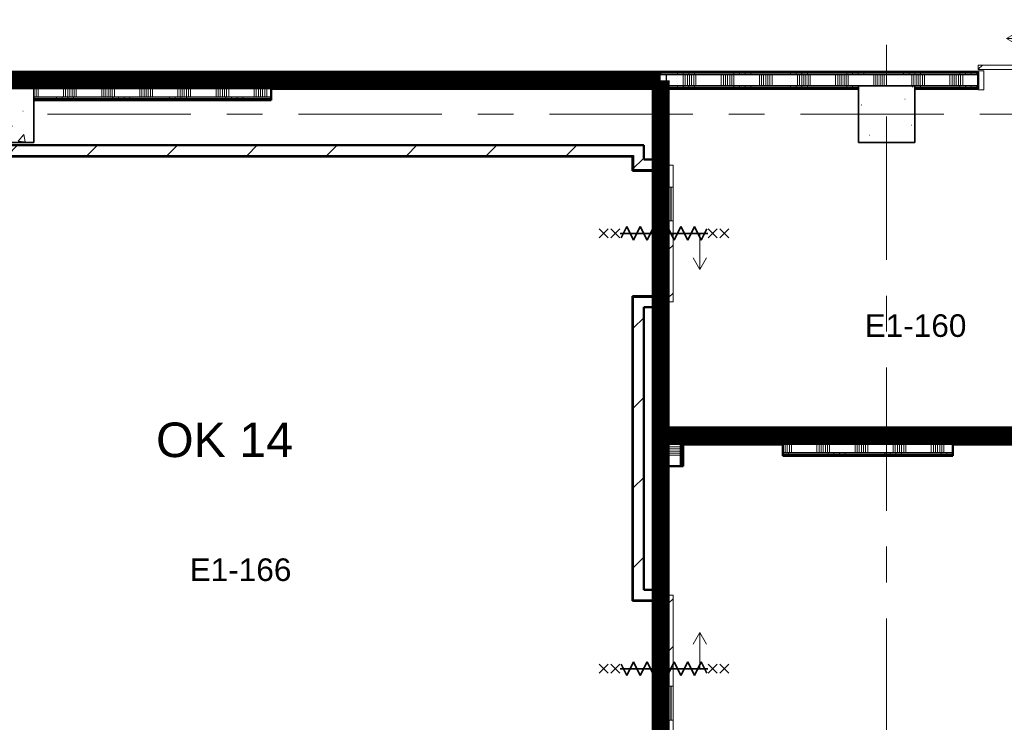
# Model space of a CAD drawing. Extents: x -3204 to 54657, y -2294 to 61632.
# Tile 23 of 65: x 15725 to 24442, y 33615 to 39837. Entities that reach past the tile are written whole.
import ezdxf
from ezdxf.enums import TextEntityAlignment as Align

# ---------------------------------------------------------------- set-up
doc = ezdxf.new("R2010")
doc.units = 0
doc.header["$LTSCALE"] = 100
doc.linetypes.add('SCHEIDING_BRANDWEREND60', pattern=[3.2, 0.8, -1.6, 0.8])
doc.linetypes.add('stramien', pattern=[22.225, 12.7, -3.175, 3.175, -3.175])
for name, color, linetype, lineweight in [('00---0--FM-RUIMTENR', 7, 'Continuous', 18), ('BA20----_WANDEN', 14, 'Continuous', 50), ('BL$1A---_ALGEMEEN', 7, 'Continuous', 18), ('BL$7A---_STRAMIEN', 7, 'Continuous', 18), ('BL20----_WANDEN', 7, 'Continuous', 25), ('BL28----_CONSTRUCTIES', 4, 'Continuous', 18), ('BL30----_BRANDSYMBOLEN', 14, 'Continuous', 35), ('BL30----_KOZIJNEN', 14, 'Continuous', 25), ('BL40----_BRANDWERENDESCHEIDING_60MIN', 84, 'SCHEIDING_BRANDWEREND60', 158)]:
    doc.layers.add(name, color=color, linetype=linetype, lineweight=lineweight)
doc.layers.add('00---0--FM-TEKST', color=7, linetype='Continuous')
doc.styles.add('Arial', font='arial.ttf', dxfattribs={"height": 200})
doc.styles.add('FM_TEKST', font='arial.ttf')
pattern_1 = [(270, (13825, 39375), (500, -4e-12), []), (270, (13775, 39375), (500, -4e-12), []), (270, (13725, 39375), (500, -4e-12), []), (270, (13675, 39375), (500, -4e-12), [])]
pattern_2 = [(270, (16700.5, 39375), (500, -3e-12), []), (270, (16650.5, 39375), (500, -3e-12), []), (270, (16600.5, 39375), (500, -3e-12), []), (270, (16550.5, 39375), (500, -3e-12), [])]
pattern_3 = [(270, (19501, 39375), (500, -2e-12), []), (270, (19451, 39375), (500, -2e-12), []), (270, (19401, 39375), (500, -2e-12), []), (270, (19351, 39375), (500, -2e-12), [])]
pattern_4 = [(270, (23032.3, 36225), (500, 3e-14), []), (270, (22982.3, 36225), (500, 3e-14), []), (270, (22932.3, 36225), (500, 3e-14), []), (270, (22882.3, 36225), (500, 3e-14), [])]
pattern_5 = [(270, (27100, 36225), (500, 2e-12), []), (270, (27050, 36225), (500, 2e-12), []), (270, (27000, 36225), (500, 2e-12), []), (270, (26950, 36225), (500, 2e-12), [])]
pattern_6 = [(90, (22115, 36075), (-500, -3e-12), []), (90, (22165, 36075), (-500, -3e-12), []), (90, (22215, 36075), (-500, -3e-12), []), (90, (22265, 36075), (-500, -3e-12), [])]
pattern_7 = [(180, (21450, 34829), (7e-13, -500), []), (180, (21450, 34879), (7e-13, -500), []), (180, (21450, 34929), (7e-13, -500), []), (180, (21450, 34979), (7e-13, -500), [])]
pattern_8 = [(180, (21450, 37925), (6e-13, -500), []), (180, (21450, 37975), (6e-13, -500), []), (180, (21450, 38025), (6e-13, -500), []), (180, (21450, 38075), (6e-13, -500), [])]
pattern_9 = [(45, (8878.4, 12805.1), (-353.553, 353.553), [])]
pattern_10 = [(225, (16226.6, 26494.92), (212.132, -212.132), [])]
pattern_11 = [(270, (23198, 39375), (500, 1e-12), []), (270, (23148, 39375), (500, 1e-12), []), (270, (23098, 39375), (500, 1e-12), []), (270, (23048, 39375), (500, 1e-12), [])]

# ---------------------------------------------------------------- blocks, each defined once
blk = doc.blocks.new('28_CL_beton - kolom - Betonkolom 500x500-V4-1')
at = {"layer": 'BL28----_CONSTRUCTIES'}
h = blk.add_hatch(dxfattribs=at)
h.set_pattern_fill('FP_6', color=256, style=0, pattern_type=2)
h.set_pattern_definition([(50, (-6721.6, -26194.9), (728.737, -63.756), [76.2, -838.2]), (355, (-6721.6, -26194.9), (-140.972, 764.228), [60.96, -670.56]), (100.451, (-6660.9, -26200.2), (587.77, 700.467), [64.76, -712.36]), (46.184, (-6721.6, -25991.7), (1084.316, -168.17), [114.3, -1257.3]), (96.636, (-6631.2, -26005.7), (949.61, 989.71), [97.14, -1068.54]), (351.184, (-6721.6, -25991.7), (949.62, 989.7), [91.44, -1005.84]), (21, (-6620, -26042.5), (606.458, -409.06), [76.2, -838.2]), (326, (-6620, -26042.5), (247.208, 736.753), [60.96, -670.56]), (71.451, (-6569.46, -26076.6), (853.668, 327.685), [64.76, -712.36]), (37.5, (-6721.6, -26194.92), (12.3547, 338.22), [3.353, -659.079, 3.353, -677.367, -673.1]), (37.5, (-6721.6, -26194.92), (12.3547, 338.22), [-1343.152, 3.353, -669.747]), (7.5, (-6721.6, -26194.92), (267.279, 400.722), [3.353, -384.759, 3.353, -643.839, -256.54]), (7.5, (-6721.6, -26194.92), (267.279, 400.722), [-1035.304, 3.353, -253.187]), (327.5, (-6948.16, -26194.92), (542.3633, -22.9153), [3.353, -250.647, 3.353, -789.127, -1051.56]), (327.5, (-6948.16, -26194.92), (542.3633, -22.9153), [-1046.48, 3.353, -1048.207]), (317.5, (-7049.77, -26194.9), (592.517, 101.707), [3.353, -326.847, 3.353, -522.935, -746.76]), (317.5, (-7049.77, -26194.9), (592.517, 101.707), [-856.488, 3.353, -743.407])])
h.paths.add_polyline_path([(250, -250), (250, 250), (-250, 250), (-250, -250)], flags=0)
at = {"layer": 'BL28----_CONSTRUCTIES', "lineweight": 35}
for p, q in [((250, 250), (-250, 250)), ((-250, 250), (-250, -250)), ((250, -250), (250, 250)), ((-250, -250), (250, -250))]:
    blk.add_line(p, q, dxfattribs=at)
blk = doc.blocks.new('28_CL_beton - kolom - Betonkolom 500x500-V5-1')
at = {"layer": 'BL28----_CONSTRUCTIES'}
h = blk.add_hatch(dxfattribs=at)
h.set_pattern_fill('FP_7', color=256, style=0, pattern_type=2)
h.set_pattern_definition([(50, (-14521.6, -26194.9), (728.737, -63.756), [76.2, -838.2]), (355, (-14521.6, -26194.9), (-140.972, 764.228), [60.96, -670.56]), (100.451, (-14460.9, -26200.2), (587.77, 700.467), [64.76, -712.36]), (46.184, (-14521.6, -25991.7), (1084.316, -168.17), [114.3, -1257.3]), (96.636, (-14431.2, -26005.7), (949.61, 989.71), [97.14, -1068.54]), (351.184, (-14521.6, -25991.7), (949.62, 989.7), [91.44, -1005.84]), (21, (-14420, -26042.5), (606.458, -409.06), [76.2, -838.2]), (326, (-14420, -26042.5), (247.208, 736.753), [60.96, -670.56]), (71.451, (-14369.46, -26076.6), (853.668, 327.685), [64.76, -712.36]), (37.5, (-14521.6, -26194.92), (12.3547, 338.2201), [3.353, -659.079, 3.353, -677.367, -673.1]), (37.5, (-14521.6, -26194.92), (12.3547, 338.2201), [-1343.152, 3.353, -669.747]), (7.5, (-14521.6, -26194.92), (267.279, 400.722), [3.353, -384.759, 3.353, -643.839, -256.54]), (7.5, (-14521.6, -26194.92), (267.279, 400.722), [-1035.304, 3.353, -253.187]), (327.5, (-14748.17, -26194.92), (542.3633, -22.9153), [3.353, -250.647, 3.353, -1840.687]), (327.5, (-14748.17, -26194.92), (542.3633, -22.9153), [-257.353, -789.127, 3.353, -1048.207]), (317.5, (-14849.76, -26194.9), (592.517, 101.707), [3.353, -326.847, 3.353, -522.935, -746.76]), (317.5, (-14849.76, -26194.9), (592.517, 101.707), [-856.488, 3.353, -743.407])])
h.paths.add_polyline_path([(-250, -250), (250, -250), (250, 250), (-250, 250)], flags=0)
at = {"layer": 'BL28----_CONSTRUCTIES', "lineweight": 35}
for p, q in [((250, 250), (-250, 250)), ((-250, 250), (-250, -250)), ((250, -250), (250, 250)), ((-250, -250), (250, -250))]:
    blk.add_line(p, q, dxfattribs=at)
blk = doc.blocks.new('32_DR_AMC_s_enkele schuifdeur_V2 - 1140x2360-2910513-1')
at = {"layer": 'BL$1A---_ALGEMEEN'}
h = blk.add_hatch(dxfattribs=at)
h.set_pattern_fill('FP_681', color=256, style=0, pattern_type=2)
h.set_pattern_definition(pattern_10)
h.paths.add_polyline_path([(250, -95), (250, -135), (895, -135), (895, -95)], flags=0)
h.paths.add_polyline_path([(-50, -95), (-245, -95), (-245, -135), (-50, -135)], flags=0)
at = {"layer": 'BL30----_KOZIJNEN', "lineweight": 18}
h = blk.add_hatch(dxfattribs=at)
h.set_pattern_fill('FP_682', color=256, style=0, pattern_type=2)
h.set_pattern_definition([(225, (16226.6, 26494.9), (500, -500), []), (225, (16056.6, 26494.9), (500, -500), []), (225, (16046.6, 26494.9), (500, -500), []), (225, (16036.6, 26494.9), (500, -500), []), (225, (16026.6, 26494.9), (500, -500), []), (225, (16016.6, 26494.9), (500, -500), []), (225, (16006.6, 26494.9), (500, -500), []), (225, (15996.6, 26494.9), (500, -500), [])])
h.paths.add_polyline_path([(-245, 85), (-245, -85), (-195, -85), (-195, 85)], flags=0)
h.paths.add_polyline_path([(895, 85), (845, 85), (845, -85), (895, -85), (895, 41.9)], flags=0)
h = blk.add_hatch(dxfattribs=at)
h.set_pattern_fill('FP_681', color=256, style=0, pattern_type=2)
h.set_pattern_definition(pattern_10)
h.paths.add_polyline_path([(572, -83), (250, -83), (250, -92), (572, -92)], flags=0)
at = {"layer": 'BL$1A---_ALGEMEEN'}
for p, q in [((325, 84.9), (325, -371)), ((645, -371), (541.1, -311)), ((325, -371), (645, -371)), ((645, -371), (541.1, -431))]:
    blk.add_line(p, q, dxfattribs=at)
at = {"layer": 'BL30----_KOZIJNEN', "lineweight": 18}
for p, q in [((-245, 85), (-195, 85)), ((-245, -85), (-245, 85)), ((-195, 85), (-195, -85)), ((845, 85), (895, 85)), ((845, -85), (845, 85)), ((895, 85), (895, -85)), ((-195, -85), (-245, -85)), ((250, -92), (250, -83)), ((250, -83), (572, -83)), ((572, -83), (572, -92)), ((895, -85), (845, -85)), ((-245, -95), (-50, -95)), ((-245, -135), (-245, -95)), ((-50, -135), (-245, -135)), ((-50, -95), (-50, -135)), ((250, -95), (-50, -95)), ((-50, -118), (-50, -115)), ((-50, -115), (250, -115)), ((250, -118), (-50, -118)), ((-50, -135), (250, -135)), ((572, -92), (250, -92)), ((250, -95), (895, -95)), ((250, -135), (250, -95)), ((250, -115), (250, -118)), ((895, -135), (250, -135)), ((895, -95), (895, -135))]:
    blk.add_line(p, q, dxfattribs=at)
at = {"layer": 'BL30----_KOZIJNEN'}
for p, q in [((-75, -80), (-60, -80)), ((-75, -95), (-75, -80)), ((-72, -83), (-72, -92)), ((-60, -83), (-72, -83)), ((-60, -80), (-60, -83)), ((-60, -80), (560, -80)), ((250, -83), (-60, -83)), ((560, -80), (575, -80)), ((560, -83), (560, -80)), ((572, -83), (560, -83)), ((572, -92), (572, -83)), ((575, -80), (575, -95)), ((-50, -95), (-75, -95)), ((-72, -92), (-50, -92)), ((-50, -92), (-50, -95)), ((-50, -92), (250, -92)), ((250, -95), (-50, -95)), ((550, -92), (572, -92)), ((550, -95), (550, -92)), ((575, -95), (550, -95))]:
    blk.add_line(p, q, dxfattribs=at)
blk = doc.blocks.new('32_DR_AMC_s_enkele schuifdeur_V2 - 1300x2360_wbdbo60-V165-1')
at = {"layer": 'BL30----_BRANDSYMBOLEN', "lineweight": 18}
h = blk.add_hatch(dxfattribs=at)
h.set_pattern_fill('FP_718', color=256, style=0, pattern_type=2)
h.set_pattern_definition([(315, (-20959.42, 12521.6), (212.132, 212.132), [])])
h.paths.add_polyline_path([(-325, -70), (-325, -110), (-130, -110), (-130, -70)], flags=0)
h.paths.add_polyline_path([(170, -110), (975, -110), (975, -70), (170, -70)], flags=0)
at = {"layer": 'BL$1A---_ALGEMEEN'}
for p, q in [((325, 109.9), (325, -346)), ((325, -346), (645, -346)), ((645, -346), (541.1, -286)), ((645, -346), (541.1, -406))]:
    blk.add_line(p, q, dxfattribs=at)
at = {"layer": 'BL30----_BRANDSYMBOLEN'}
for p, q in [((285, 466.4), (365, 546.4)), ((365, 466.4), (285, 546.4)), ((285, 361.4), (365, 441.4)), ((365, 361.4), (285, 441.4)), ((365, 351.4), (265, 301.4)), ((325, -416.3), (325, 358.7)), ((325, -416.3), (325, 358.7)), ((265, 301.4), (385, 241.4)), ((385, 241.4), (265, 181.4)), ((265, 181.4), (385, 121.4)), ((385, 121.4), (265, 61.4)), ((265, 61.4), (385, 1.4)), ((385, 1.4), (265, -58.6)), ((265, -58.6), (385, -118.6)), ((385, -118.6), (265, -178.6)), ((265, -178.6), (385, -238.6)), ((385, -238.6), (265, -298.6)), ((265, -298.6), (385, -358.6)), ((385, -358.6), (285, -408.6)), ((365, -498.7), (285, -418.6)), ((285, -498.7), (365, -418.6)), ((285, -603.6), (365, -523.6)), ((365, -603.6), (285, -523.6))]:
    blk.add_line(p, q, dxfattribs=at)
at = {"layer": 'BL30----_KOZIJNEN', "lineweight": 18}
for p, q in [((-325, 60), (-275, 60)), ((-325, -60), (-325, 60)), ((-275, 60), (-275, -60)), ((925, 60), (975, 60)), ((925, -60), (925, 60)), ((975, 60), (975, -60)), ((-275, -60), (-325, -60)), ((-325, -70), (-130, -70)), ((-325, -110), (-325, -70)), ((-130, -70), (-130, -110)), ((170, -70), (-130, -70)), ((170, -67), (170, -58)), ((170, -58), (492, -58)), ((492, -67), (170, -67)), ((170, -70), (975, -70)), ((170, -110), (170, -70)), ((492, -58), (492, -67)), ((975, -60), (925, -60)), ((975, -70), (975, -110)), ((-130, -110), (-325, -110)), ((-130, -93), (-130, -90)), ((-130, -90), (170, -90)), ((170, -93), (-130, -93)), ((-130, -110), (170, -110)), ((170, -90), (170, -93)), ((975, -110), (170, -110))]:
    blk.add_line(p, q, dxfattribs=at)
at = {"layer": 'BL30----_KOZIJNEN'}
for p, q in [((-155, -55), (-140, -55)), ((-155, -70), (-155, -55)), ((-130, -70), (-155, -70)), ((-152, -58), (-152, -67)), ((-140, -58), (-152, -58)), ((-152, -67), (-130, -67)), ((-140, -55), (-140, -58)), ((-140, -55), (480, -55)), ((170, -58), (-140, -58)), ((-130, -67), (-130, -70)), ((-130, -67), (170, -67)), ((170, -70), (-130, -70)), ((470, -67), (492, -67)), ((470, -70), (470, -67)), ((495, -70), (470, -70)), ((480, -55), (495, -55)), ((480, -58), (480, -55)), ((492, -58), (480, -58)), ((492, -67), (492, -58)), ((495, -55), (495, -70))]:
    blk.add_line(p, q, dxfattribs=at)
blk = doc.blocks.new('32_DR_AMC_s_enkele schuifdeur_V2 - 1210x2360_wbdbo60-2939395-1')
at = {"layer": 'BL30----_BRANDSYMBOLEN', "lineweight": 18}
h = blk.add_hatch(dxfattribs=at)
h.set_pattern_fill('FP_852', color=256, style=0, pattern_type=2)
h.set_pattern_definition([(135, (25464.92, -12521.6), (-212.132, -212.132), [])])
h.paths.add_polyline_path([(930, 70), (930, 110), (215, 110), (215, 70)], flags=0)
h.paths.add_polyline_path([(-85, 110), (-280, 110), (-280, 70), (-85, 70)], flags=0)
at = {"layer": 'BL30----_KOZIJNEN', "lineweight": 18}
h = blk.add_hatch(dxfattribs=at)
h.set_pattern_fill('FP_853', color=256, style=0, pattern_type=2)
h.set_pattern_definition([(135, (25464.9, -12521.6), (-500, -500), []), (135, (25464.9, -12351.6), (-500, -500), []), (135, (25464.9, -12341.6), (-500, -500), []), (135, (25464.9, -12331.6), (-500, -500), []), (135, (25464.9, -12321.6), (-500, -500), []), (135, (25464.9, -12311.6), (-500, -500), []), (135, (25464.9, -12301.6), (-500, -500), []), (135, (25464.9, -12291.6), (-500, -500), [])])
h.paths.add_polyline_path([(930, -13.2), (930, 60), (880, 60), (880, -60), (930, -60)], flags=0)
h.paths.add_polyline_path([(-230, -13.2), (-230, 60), (-280, 60), (-280, -60), (-230, -60)], flags=0)
at = {"layer": 'BL$1A---_ALGEMEEN'}
for p, q in [((645, 346), (541.1, 406)), ((325, -109.9), (325, 346)), ((325, 346), (645, 346)), ((645, 346), (541.1, 286))]:
    blk.add_line(p, q, dxfattribs=at)
at = {"layer": 'BL30----_BRANDSYMBOLEN'}
for p, q in [((285, 603.6), (365, 523.6)), ((365, 603.6), (285, 523.6)), ((365, 498.7), (285, 418.6)), ((285, 498.7), (365, 418.6)), ((265, 298.6), (385, 358.6)), ((385, 358.6), (285, 408.6)), ((325, 416.3), (325, -358.7)), ((325, 416.3), (325, -358.7)), ((385, 238.6), (265, 298.6)), ((265, 178.6), (385, 238.6)), ((385, 118.6), (265, 178.6)), ((265, 58.6), (385, 118.6)), ((385, -1.4), (265, 58.6)), ((265, -61.4), (385, -1.4)), ((385, -121.4), (265, -61.4)), ((265, -181.4), (385, -121.4)), ((385, -241.4), (265, -181.4)), ((265, -301.4), (385, -241.4)), ((365, -351.4), (265, -301.4)), ((285, -361.4), (365, -441.4)), ((365, -361.4), (285, -441.4)), ((285, -466.4), (365, -546.4)), ((365, -466.4), (285, -546.4))]:
    blk.add_line(p, q, dxfattribs=at)
at = {"layer": 'BL30----_KOZIJNEN', "lineweight": 18}
for p, q in [((-85, 110), (-280, 110)), ((-280, 110), (-280, 70)), ((-85, 70), (-85, 110)), ((-85, 110), (215, 110)), ((215, 93), (-85, 93)), ((-85, 93), (-85, 90)), ((-85, 90), (215, 90)), ((930, 110), (215, 110)), ((215, 110), (215, 70)), ((215, 90), (215, 93)), ((930, 70), (930, 110)), ((-280, 70), (-85, 70)), ((-280, 60), (-280, -60)), ((-230, 60), (-280, 60)), ((-230, -60), (-230, 60)), ((215, 70), (-85, 70)), ((215, 70), (930, 70)), ((537, 67), (215, 67)), ((215, 67), (215, 58)), ((215, 58), (537, 58)), ((537, 58), (537, 67)), ((930, 60), (880, 60)), ((880, 60), (880, -60)), ((930, -60), (930, 60)), ((-280, -60), (-230, -60)), ((880, -60), (930, -60))]:
    blk.add_line(p, q, dxfattribs=at)
at = {"layer": 'BL30----_KOZIJNEN'}
for p, q in [((-85, 70), (-110, 70)), ((-110, 70), (-110, 55)), ((-110, 55), (-95, 55)), ((-107, 58), (-107, 67)), ((-107, 67), (-85, 67)), ((-95, 58), (-107, 58)), ((-95, 55), (-95, 58)), ((215, 58), (-95, 58)), ((-95, 55), (525, 55)), ((-85, 67), (-85, 70)), ((215, 70), (-85, 70)), ((-85, 67), (215, 67)), ((515, 70), (515, 67)), ((540, 70), (515, 70)), ((515, 67), (537, 67)), ((537, 58), (525, 58)), ((525, 58), (525, 55)), ((525, 55), (540, 55)), ((537, 67), (537, 58)), ((540, 55), (540, 70))]:
    blk.add_line(p, q, dxfattribs=at)

msp = doc.modelspace()

# ---------------------------------------------------------------- hatches: boundary and pattern name
at = {"layer": 'BA20----_WANDEN', "lineweight": 18}
h = msp.add_hatch(dxfattribs=at)
h.set_pattern_fill('FP_249', color=256, angle=-270, style=0, pattern_type=2)
h.set_pattern_definition(pattern_1)
h.paths.add_polyline_path([(12062.5, 39362.5), (14150, 39362.5), (14150, 39375), (12062.5, 39375)], flags=0)
h.paths.add_polyline_path([(15850, 39362.5), (15850, 39375), (15250, 39375), (15250, 39362.5)], flags=0)
h = msp.add_hatch(dxfattribs=at)
h.set_pattern_fill('FP_249', color=256, angle=-270, style=0, pattern_type=2)
h.set_pattern_definition(pattern_1)
h.paths.add_polyline_path([(14150, 39350), (14150, 39362.5), (12075, 39362.5), (12075, 39350), (12707.1, 39350)], flags=0)
h.paths.add_polyline_path([(15850, 39350), (15850, 39362.5), (15250, 39362.5), (15250, 39350)], flags=0)
h = msp.add_hatch(dxfattribs=at)
h.set_pattern_fill('FP_250', color=256, angle=-270, style=0, pattern_type=2)
h.set_pattern_definition([(270, (14025, 39375), (337.5, 2e-14), []), (270, (14006.25, 39375), (337.5, 2e-14), []), (270, (13987.5, 39375), (337.5, 2e-14), []), (270, (13968.75, 39375), (337.5, 2e-14), []), (270, (13950, 39375), (337.5, 2e-14), []), (270, (13931.25, 39375), (337.5, 2e-14), []), (270, (13912.5, 39375), (337.5, 2e-14), [])])
h.paths.add_polyline_path([(15350, 39250), (15850, 39250), (15850, 39350), (15250, 39350), (15250, 39250)], flags=0)
h.paths.add_polyline_path([(12187.5, 39250), (14150, 39250), (14150, 39350), (12175, 39350), (12175, 39250)], flags=0)
h = msp.add_hatch(dxfattribs=at)
h.set_pattern_fill('FP_251', color=256, angle=-270, style=0, pattern_type=2)
h.set_pattern_definition(pattern_2)
h.paths.add_polyline_path([(15850, 39362.5), (17951, 39362.5), (17951, 39375), (15850, 39375)], flags=0)
h = msp.add_hatch(dxfattribs=at)
h.set_pattern_fill('FP_251', color=256, angle=-270, style=0, pattern_type=2)
h.set_pattern_definition(pattern_2)
h.paths.add_polyline_path([(17951, 39350), (17951, 39362.5), (15850, 39362.5), (15850, 39350), (17047, 39350)], flags=0)
h = msp.add_hatch(dxfattribs=at)
h.set_pattern_fill('FP_252', color=256, angle=-270, style=0, pattern_type=2)
h.set_pattern_definition([(270, (16900.5, 39375), (337.5, 6e-13), []), (270, (16881.75, 39375), (337.5, 6e-13), []), (270, (16863, 39375), (337.5, 6e-13), []), (270, (16844.25, 39375), (337.5, 6e-13), []), (270, (16825.5, 39375), (337.5, 6e-13), []), (270, (16806.75, 39375), (337.5, 6e-13), []), (270, (16788, 39375), (337.5, 6e-13), [])])
h.paths.add_polyline_path([(17047, 39150), (17951, 39150), (17951, 39350), (15850, 39350), (15850, 39150)], flags=0)
h = msp.add_hatch(dxfattribs=at)
h.set_pattern_fill('FP_253', color=256, angle=-270, style=0, pattern_type=2)
h.set_pattern_definition(pattern_3)
h.paths.add_polyline_path([(21451, 39362.5), (21451, 39375), (17951, 39375), (17951, 39362.5), (21386.8, 39362.5)], flags=0)
h = msp.add_hatch(dxfattribs=at)
h.set_pattern_fill('FP_253', color=256, angle=-270, style=0, pattern_type=2)
h.set_pattern_definition(pattern_3)
h.paths.add_polyline_path([(21451, 39350), (21451, 39362.5), (17951, 39362.5), (17951, 39350), (21386.8, 39350)], flags=0)
h = msp.add_hatch(dxfattribs=at)
h.set_pattern_fill('FP_254', color=256, angle=-270, style=0, pattern_type=2)
h.set_pattern_definition([(270, (19701, 39375), (337.5, 9e-13), []), (270, (19682.25, 39375), (337.5, 9e-13), []), (270, (19663.5, 39375), (337.5, 9e-13), []), (270, (19644.75, 39375), (337.5, 9e-13), []), (270, (19626, 39375), (337.5, 9e-13), []), (270, (19607.25, 39375), (337.5, 9e-13), []), (270, (19588.5, 39375), (337.5, 9e-13), [])])
h.paths.add_polyline_path([(21425, 39250), (21451, 39250), (21451, 39350), (17951, 39350), (17951, 39250), (21386.8, 39250)], flags=0)
h = msp.add_hatch(dxfattribs=at)
h.set_pattern_fill('FP_793', color=256, angle=-270, style=0, pattern_type=2)
h.set_pattern_definition(pattern_11)
h.paths.add_polyline_path([(24210, 39362.5), (24210, 39375), (21451, 39375), (21451, 39362.5)], flags=0)
h = msp.add_hatch(dxfattribs=at)
h.set_pattern_fill('FP_793', color=256, angle=-270, style=0, pattern_type=2)
h.set_pattern_definition(pattern_11)
h.paths.add_polyline_path([(24210, 39350), (24210, 39362.5), (21451, 39362.5), (21451, 39350)], flags=0)
h = msp.add_hatch(dxfattribs=at)
h.set_pattern_fill('FP_794', color=256, angle=-270, style=0, pattern_type=2)
h.set_pattern_definition([(270, (23398, 39375), (337.5, 9e-13), []), (270, (23379.25, 39375), (337.5, 9e-13), []), (270, (23360.5, 39375), (337.5, 9e-13), []), (270, (23341.75, 39375), (337.5, 9e-13), []), (270, (23323, 39375), (337.5, 9e-13), []), (270, (23304.25, 39375), (337.5, 9e-13), []), (270, (23285.5, 39375), (337.5, 9e-13), [])])
h.paths.add_polyline_path([(23150, 39250), (24210, 39250), (24210, 39350), (21451, 39350), (21451, 39250)], flags=0)
h = msp.add_hatch(dxfattribs=at)
h.set_pattern_fill('FP_253', color=256, angle=-270, style=0, pattern_type=2)
h.set_pattern_definition(pattern_3)
h.paths.add_polyline_path([(21425, 39237.5), (21451, 39237.5), (21451, 39250), (21425, 39250)], flags=0)
h.paths.add_polyline_path([(21362.5, 39237.5), (21375, 39237.5), (21375, 39250), (17951, 39250), (17951, 39237.5), (19216.9, 39237.5)], flags=0)
h = msp.add_hatch(dxfattribs=at)
h.set_pattern_fill('FP_253', color=256, angle=-270, style=0, pattern_type=2)
h.set_pattern_definition(pattern_3)
h.paths.add_polyline_path([(21451, 39225), (21451, 39237.5), (21425, 39237.5), (21425, 39225), (21450, 39225)], flags=0)
h.paths.add_polyline_path([(21350, 39225), (21362.5, 39225), (21362.5, 39237.5), (17951, 39237.5), (17951, 39225), (19216.9, 39225)], flags=0)
h = msp.add_hatch(dxfattribs=at)
h.set_pattern_fill('FP_520', color=256, angle=90, style=0, pattern_type=2)
h.set_pattern_definition(pattern_8)
h.paths.add_polyline_path([(21362.5, 36100), (21375, 36100), (21375, 37340), (21362.5, 37340), (21362.5, 36225)], flags=0)
h.paths.add_polyline_path([(21375, 38550), (21375, 39237.5), (21362.5, 39237.5), (21362.5, 38550)], flags=0)
h = msp.add_hatch(dxfattribs=at)
h.set_pattern_fill('FP_521', color=256, angle=90, style=0, pattern_type=2)
h.set_pattern_definition([(180, (21450, 37725), (4e-13, -337.5), []), (180, (21450, 37743.75), (4e-13, -337.5), []), (180, (21450, 37762.5), (4e-13, -337.5), []), (180, (21450, 37781.25), (4e-13, -337.5), []), (180, (21450, 37800), (4e-13, -337.5), []), (180, (21450, 37818.75), (4e-13, -337.5), []), (180, (21450, 37837.5), (4e-13, -337.5), [])])
h.paths.add_polyline_path([(21375, 36200), (21425, 36200), (21425, 37340), (21375, 37340), (21375, 36225)], flags=0)
h.paths.add_polyline_path([(21375, 38550), (21425, 38550), (21425, 39250), (21375, 39250), (21375, 39225)], flags=0)
h = msp.add_hatch(dxfattribs=at)
h.set_pattern_fill('FP_793', color=256, angle=-270, style=0, pattern_type=2)
h.set_pattern_definition(pattern_11)
h.paths.add_polyline_path([(23650, 39237.5), (24210, 39237.5), (24210, 39250), (23650, 39250)], flags=0)
h.paths.add_polyline_path([(23150, 39237.5), (23150, 39250), (21451, 39250), (21451, 39237.5)], flags=0)
h = msp.add_hatch(dxfattribs=at)
h.set_pattern_fill('FP_793', color=256, angle=-270, style=0, pattern_type=2)
h.set_pattern_definition(pattern_11)
h.paths.add_polyline_path([(23650, 39225), (24210, 39225), (24210, 39237.5), (23650, 39237.5)], flags=0)
h.paths.add_polyline_path([(23150, 39225), (23150, 39237.5), (21451, 39237.5), (21451, 39225)], flags=0)
h = msp.add_hatch(dxfattribs=at)
h.set_pattern_fill('FP_251', color=256, angle=-270, style=0, pattern_type=2)
h.set_pattern_definition(pattern_2)
h.paths.add_polyline_path([(17951, 39137.5), (17951, 39150), (15850, 39150), (15850, 39137.5), (17047, 39137.5)], flags=0)
h = msp.add_hatch(dxfattribs=at)
h.set_pattern_fill('FP_520', color=256, angle=90, style=0, pattern_type=2)
h.set_pattern_definition(pattern_8)
h.paths.add_polyline_path([(21350, 36087.5), (21362.5, 36087.5), (21362.5, 37340), (21350, 37340), (21350, 36100)], flags=0)
h.paths.add_polyline_path([(21362.5, 38550), (21362.5, 39225), (21350, 39225), (21350, 38550)], flags=0)
h = msp.add_hatch(dxfattribs=at)
h.set_pattern_fill('FP_520', color=256, angle=90, style=0, pattern_type=2)
h.set_pattern_definition(pattern_8)
h.paths.add_polyline_path([(21437.5, 36212.5), (21437.5, 37340), (21425, 37340), (21425, 36212.5)], flags=0)
h.paths.add_polyline_path([(21425, 38550), (21437.5, 38550), (21437.5, 39225), (21425, 39225)], flags=0)
h = msp.add_hatch(dxfattribs=at)
h.set_pattern_fill('FP_520', color=256, angle=90, style=0, pattern_type=2)
h.set_pattern_definition(pattern_8)
h.paths.add_polyline_path([(21450, 36225), (21450, 37340), (21437.5, 37340), (21437.5, 36225)], flags=0)
h.paths.add_polyline_path([(21450, 38550), (21450, 39225), (21437.5, 39225), (21437.5, 38550)], flags=0)
h = msp.add_hatch(dxfattribs=at)
h.set_pattern_fill('FP_251', color=256, angle=-270, style=0, pattern_type=2)
h.set_pattern_definition(pattern_2)
h.paths.add_polyline_path([(17951, 39125), (17951, 39137.5), (15850, 39137.5), (15850, 39125), (17047, 39125)], flags=0)
h = msp.add_hatch(dxfattribs=at)
h.set_pattern_fill('FP_24', color=256, style=0, pattern_type=2)
h.set_pattern_definition(pattern_9)
h.paths.add_polyline_path([(21160, 38635), (21250, 38635), (21250, 38725), (14050, 38725), (14050, 38635), (19216.9, 38635)], flags=0)
h = msp.add_hatch(dxfattribs=at)
h.set_pattern_fill('FP_24', color=256, style=0, pattern_type=2)
h.set_pattern_definition(pattern_9)
h.paths.add_polyline_path([(21150, 38625), (21160, 38625), (21160, 38635), (14050, 38635), (14050, 38625), (19216.9, 38625)], flags=0)
h = msp.add_hatch(dxfattribs=at)
h.set_pattern_fill('FP_24', color=256, style=0, pattern_type=2)
h.set_pattern_definition(pattern_9)
h.paths.add_polyline_path([(21160, 31565), (21160, 33479.5), (21150, 33479.5), (21150, 31565)], flags=0)
h.paths.add_polyline_path([(21150, 34699.5), (21160, 34699.5), (21160, 37380), (21150, 37380), (21150, 34789.5)], flags=0)
h.paths.add_polyline_path([(21160, 38510), (21160, 38625), (21150, 38625), (21150, 38510)], flags=0)
h = msp.add_hatch(dxfattribs=at)
h.set_pattern_fill('FP_24', color=256, style=0, pattern_type=2)
h.set_pattern_definition(pattern_9)
h.paths.add_polyline_path([(21160, 31475), (21250, 31475), (21250, 33389.5), (21160, 33389.5), (21160, 31565)], flags=0)
h.paths.add_polyline_path([(21250, 34789.5), (21250, 37290), (21160, 37290), (21160, 34789.5)], flags=0)
h.paths.add_polyline_path([(21160, 38600), (21250, 38600), (21250, 38635), (21160, 38635), (21160, 38625)], flags=0)
h = msp.add_hatch(dxfattribs=at)
h.set_pattern_fill('FP_24', color=256, style=0, pattern_type=2)
h.set_pattern_definition(pattern_9)
h.paths.add_polyline_path([(21160, 38510), (21350, 38510), (21350, 38600), (21160, 38600)], flags=0)
h = msp.add_hatch(dxfattribs=at)
h.set_pattern_fill('FP_24', color=256, style=0, pattern_type=2)
h.set_pattern_definition(pattern_9)
h.paths.add_polyline_path([(21350, 37290), (21350, 37380), (21160, 37380), (21160, 37290), (21250, 37290)], flags=0)
h = msp.add_hatch(dxfattribs=at)
h.set_pattern_fill('FP_268', color=256, angle=90, style=0, pattern_type=2)
h.set_pattern_definition([(90, (21915, 36075), (-337.5, -2e-12), []), (90, (21933.75, 36075), (-337.5, -2e-12), []), (90, (21952.5, 36075), (-337.5, -2e-12), []), (90, (21971.25, 36075), (-337.5, -2e-12), []), (90, (21990, 36075), (-337.5, -2e-12), []), (90, (22008.75, 36075), (-337.5, -2e-12), []), (90, (22027.5, 36075), (-337.5, -2e-12), [])])
h.paths.add_polyline_path([(22480, 36100), (22480, 36200), (21375, 36200), (21375, 36100), (22471.8, 36100)], flags=0)
h = msp.add_hatch(dxfattribs=at)
h.set_pattern_fill('FP_267', color=256, angle=90, style=0, pattern_type=2)
h.set_pattern_definition(pattern_6)
h.paths.add_polyline_path([(22480, 36200), (22480, 36212.5), (21425, 36212.5), (21425, 36200), (22471.8, 36200)], flags=0)
h = msp.add_hatch(dxfattribs=at)
h.set_pattern_fill('FP_267', color=256, angle=90, style=0, pattern_type=2)
h.set_pattern_definition(pattern_6)
h.paths.add_polyline_path([(22480, 36212.5), (22480, 36225), (21437.5, 36225), (21437.5, 36212.5), (22471.8, 36212.5)], flags=0)
h = msp.add_hatch(dxfattribs=at)
h.set_pattern_fill('FP_263', color=256, angle=-270, style=0, pattern_type=2)
h.set_pattern_definition(pattern_4)
h.paths.add_polyline_path([(23984.6, 36212.5), (23984.6, 36225), (22480, 36225), (22480, 36212.5), (23556.7, 36212.5)], flags=0)
h = msp.add_hatch(dxfattribs=at)
h.set_pattern_fill('FP_263', color=256, angle=-270, style=0, pattern_type=2)
h.set_pattern_definition(pattern_4)
h.paths.add_polyline_path([(23984.6, 36200), (23984.6, 36212.5), (22480, 36212.5), (22480, 36200), (23556.7, 36200)], flags=0)
h = msp.add_hatch(dxfattribs=at)
h.set_pattern_fill('FP_264', color=256, angle=-270, style=0, pattern_type=2)
h.set_pattern_definition([(270, (23232.3, 36225), (337.5, 2e-14), []), (270, (23213.55, 36225), (337.5, 2e-14), []), (270, (23194.8, 36225), (337.5, 2e-14), []), (270, (23176.05, 36225), (337.5, 2e-14), []), (270, (23157.3, 36225), (337.5, 2e-14), []), (270, (23138.55, 36225), (337.5, 2e-14), []), (270, (23119.8, 36225), (337.5, 2e-14), [])])
h.paths.add_polyline_path([(23556.7, 36000), (23984.6, 36000), (23984.6, 36200), (22480, 36200), (22480, 36000)], flags=0)
h = msp.add_hatch(dxfattribs=at)
h.set_pattern_fill('FP_265', color=256, angle=-270, style=0, pattern_type=2)
h.set_pattern_definition(pattern_5)
h.paths.add_polyline_path([(30615.4, 36212.5), (30615.4, 36225), (28650, 36225), (28650, 36212.5), (30066.5, 36212.5)], flags=0)
h.paths.add_polyline_path([(28537.5, 36212.5), (28537.5, 36225), (28400, 36225), (28400, 36212.5)], flags=0)
h.paths.add_polyline_path([(25726.6, 36212.5), (25937.5, 36212.5), (25937.5, 36225), (23984.6, 36225), (23984.6, 36212.5)], flags=0)
h.paths.add_polyline_path([(27190, 36212.5), (27190, 36225), (26050, 36225), (26050, 36212.5)], flags=0)
h = msp.add_hatch(dxfattribs=at)
h.set_pattern_fill('FP_265', color=256, angle=-270, style=0, pattern_type=2)
h.set_pattern_definition(pattern_5)
h.paths.add_polyline_path([(30066.5, 36200), (30615.4, 36200), (30615.4, 36212.5), (28650, 36212.5), (28650, 36200)], flags=0)
h.paths.add_polyline_path([(28550, 36200), (28550, 36212.5), (28400, 36212.5), (28400, 36200)], flags=0)
h.paths.add_polyline_path([(27190, 36200), (27190, 36212.5), (26050, 36212.5), (26050, 36200)], flags=0)
h.paths.add_polyline_path([(25950, 36200), (25950, 36212.5), (23984.6, 36212.5), (23984.6, 36200), (25726.6, 36200)], flags=0)
h = msp.add_hatch(dxfattribs=at)
h.set_pattern_fill('FP_266', color=256, angle=-270, style=0, pattern_type=2)
h.set_pattern_definition([(270, (27300, 36225), (337.5, 1e-12), []), (270, (27281.25, 36225), (337.5, 1e-12), []), (270, (27262.5, 36225), (337.5, 1e-12), []), (270, (27243.75, 36225), (337.5, 1e-12), []), (270, (27225, 36225), (337.5, 1e-12), []), (270, (27206.25, 36225), (337.5, 1e-12), []), (270, (27187.5, 36225), (337.5, 1e-12), [])])
h.paths.add_polyline_path([(30615.4, 36100), (30615.4, 36200), (28400, 36200), (28400, 36100), (30066.5, 36100)], flags=0)
h.paths.add_polyline_path([(27190, 36100), (27190, 36200), (23984.6, 36200), (23984.6, 36100), (25726.6, 36100)], flags=0)
h = msp.add_hatch(dxfattribs=at)
h.set_pattern_fill('FP_267', color=256, angle=90, style=0, pattern_type=2)
h.set_pattern_definition(pattern_6)
h.paths.add_polyline_path([(22480, 36075), (22480, 36087.5), (21587.5, 36087.5), (21587.5, 36075), (22471.8, 36075)], flags=0)
h.paths.add_polyline_path([(21350, 36075), (21375, 36075), (21375, 36087.5), (21350, 36087.5)], flags=0)
h = msp.add_hatch(dxfattribs=at)
h.set_pattern_fill('FP_267', color=256, angle=90, style=0, pattern_type=2)
h.set_pattern_definition(pattern_6)
h.paths.add_polyline_path([(22480, 36087.5), (22480, 36100), (21575, 36100), (21575, 36087.5), (22471.8, 36087.5)], flags=0)
h.paths.add_polyline_path([(21362.5, 36087.5), (21375, 36087.5), (21375, 36100), (21362.5, 36100)], flags=0)
h = msp.add_hatch(dxfattribs=at)
h.set_pattern_fill('FP_311', color=256, angle=90, style=0, pattern_type=2)
h.set_pattern_definition([(180, (21600, 35979.75), (-4e-14, -337.5), []), (180, (21600, 35998.5), (-4e-14, -337.5), []), (180, (21600, 36017.25), (-4e-14, -337.5), []), (180, (21600, 36036), (-4e-14, -337.5), []), (180, (21600, 36054.75), (-4e-14, -337.5), []), (180, (21600, 36073.5), (-4e-14, -337.5), []), (180, (21600, 36092.25), (-4e-14, -337.5), [])])
h.paths.add_polyline_path([(21575, 35884.5), (21575, 36100), (21375, 36100), (21375, 35884.5), (21450, 35884.5)], flags=0)
h = msp.add_hatch(dxfattribs=at)
h.set_pattern_fill('FP_265', color=256, angle=-270, style=0, pattern_type=2)
h.set_pattern_definition(pattern_5)
h.paths.add_polyline_path([(30615.4, 36087.5), (30615.4, 36100), (28400, 36100), (28400, 36087.5), (30066.5, 36087.5)], flags=0)
h.paths.add_polyline_path([(27190, 36087.5), (27190, 36100), (23984.6, 36100), (23984.6, 36087.5), (25726.6, 36087.5)], flags=0)
h = msp.add_hatch(dxfattribs=at)
h.set_pattern_fill('FP_265', color=256, angle=-270, style=0, pattern_type=2)
h.set_pattern_definition(pattern_5)
h.paths.add_polyline_path([(30615.4, 36075), (30615.4, 36087.5), (28400, 36087.5), (28400, 36075), (30066.5, 36075)], flags=0)
h.paths.add_polyline_path([(27190, 36075), (27190, 36087.5), (23984.6, 36087.5), (23984.6, 36075), (25726.6, 36075)], flags=0)
h = msp.add_hatch(dxfattribs=at)
h.set_pattern_fill('FP_263', color=256, angle=-270, style=0, pattern_type=2)
h.set_pattern_definition(pattern_4)
h.paths.add_polyline_path([(22480, 35987.5), (23984.6, 35987.5), (23984.6, 36000), (22480, 36000)], flags=0)
h = msp.add_hatch(dxfattribs=at)
h.set_pattern_fill('FP_263', color=256, angle=-270, style=0, pattern_type=2)
h.set_pattern_definition(pattern_4)
h.paths.add_polyline_path([(23984.6, 35975), (23984.6, 35987.5), (22480, 35987.5), (22480, 35975), (23556.7, 35975)], flags=0)
h = msp.add_hatch(dxfattribs=at)
h.set_pattern_fill('FP_312', color=256, angle=90, style=0, pattern_type=2)
h.set_pattern_definition(pattern_7)
h.paths.add_polyline_path([(21362.5, 33373.5), (21362.5, 33439.5), (21350, 33439.5), (21350, 33373.5)], flags=0)
h.paths.add_polyline_path([(21362.5, 34739.5), (21362.5, 35884.5), (21350, 35884.5), (21350, 34739.5)], flags=0)
h = msp.add_hatch(dxfattribs=at)
h.set_pattern_fill('FP_312', color=256, angle=90, style=0, pattern_type=2)
h.set_pattern_definition(pattern_7)
h.paths.add_polyline_path([(21375, 33373.5), (21375, 33439.5), (21362.5, 33439.5), (21362.5, 33373.5)], flags=0)
h.paths.add_polyline_path([(21375, 34739.5), (21375, 35884.5), (21362.5, 35884.5), (21362.5, 34739.5)], flags=0)
h = msp.add_hatch(dxfattribs=at)
h.set_pattern_fill('FP_313', color=256, angle=90, style=0, pattern_type=2)
h.set_pattern_definition([(180, (21450, 34629), (5e-13, -337.5), []), (180, (21450, 34647.75), (5e-13, -337.5), []), (180, (21450, 34666.5), (5e-13, -337.5), []), (180, (21450, 34685.25), (5e-13, -337.5), []), (180, (21450, 34704), (5e-13, -337.5), []), (180, (21450, 34722.75), (5e-13, -337.5), []), (180, (21450, 34741.5), (5e-13, -337.5), [])])
h.paths.add_polyline_path([(21375, 33373.5), (21425, 33373.5), (21425, 33439.5), (21375, 33439.5)], flags=0)
h.paths.add_polyline_path([(21375, 34739.5), (21425, 34739.5), (21425, 35884.5), (21375, 35884.5), (21375, 35662.2)], flags=0)
h = msp.add_hatch(dxfattribs=at)
h.set_pattern_fill('FP_312', color=256, angle=90, style=0, pattern_type=2)
h.set_pattern_definition(pattern_7)
h.paths.add_polyline_path([(21425, 33373.5), (21437.5, 33373.5), (21437.5, 33439.5), (21425, 33439.5)], flags=0)
h.paths.add_polyline_path([(21437.5, 34739.5), (21437.5, 35884.5), (21425, 35884.5), (21425, 34739.5)], flags=0)
h = msp.add_hatch(dxfattribs=at)
h.set_pattern_fill('FP_312', color=256, angle=90, style=0, pattern_type=2)
h.set_pattern_definition(pattern_7)
h.paths.add_polyline_path([(21450, 33373.5), (21450, 33439.5), (21437.5, 33439.5), (21437.5, 33373.5)], flags=0)
h.paths.add_polyline_path([(21450, 34739.5), (21450, 35884.5), (21437.5, 35884.5), (21437.5, 34739.5)], flags=0)

# ---------------------------------------------------------------- linework, layer by layer
at = {"layer": 'BL$7A---_STRAMIEN', "linetype": 'stramien'}
for p, q in [((23400, -2294.5), (23400, 60632.3)), ((52800, 39000), (-2203.7, 39000))]:
    msp.add_line(p, q, dxfattribs=at)
at = {"layer": 'BL20----_WANDEN', "lineweight": 50}
for p, q in [((24210, 39375), (15250, 39375)), ((24210, 39225), (24210, 39375)), ((17951, 39125), (17951, 39225)), ((17951, 39225), (21350, 39225)), ((21350, 38500), (21350, 39225)), ((21450, 38550), (21450, 39225)), ((21450, 39225), (23150, 39225)), ((23650, 39225), (24210, 39225)), ((15850, 39125), (17951, 39125)), ((21250, 38725), (14050, 38725)), ((21250, 38600), (21250, 38725)), ((14050, 38625), (21150, 38625)), ((21150, 38625), (21150, 38500)), ((21350, 38600), (21250, 38600)), ((21350, 38550), (21450, 38550)), ((21150, 38500), (21350, 38500)), ((21150, 37390), (21150, 34689.5)), ((21350, 37390), (21150, 37390)), ((21350, 36075), (21350, 37390)), ((21450, 37340), (21350, 37340)), ((21450, 36225), (21450, 37340)), ((21250, 34789.5), (21250, 37290)), ((21250, 37290), (21350, 37290)), ((22480, 36225), (21450, 36225)), ((23984.6, 36225), (22480, 36225)), ((25925, 36225), (23984.6, 36225)), ((21350, 36075), (21350, 35884.5)), ((21600, 36075), (22480, 36075)), ((21600, 35884.5), (21600, 36075)), ((22480, 36075), (22480, 35975)), ((23984.6, 35975), (23984.6, 36075)), ((23984.6, 36075), (27190, 36075)), ((22480, 35975), (23984.6, 35975)), ((21350, 34689.5), (21350, 35884.5)), ((21450, 35884.5), (21600, 35884.5)), ((21450, 34739.5), (21450, 35884.5)), ((21350, 34789.5), (21250, 34789.5)), ((21350, 34739.5), (21450, 34739.5)), ((21150, 34689.5), (21350, 34689.5))]:
    msp.add_line(p, q, dxfattribs=at)
at = {"layer": 'BL20----_WANDEN'}
for p, q in [((24210, 39362.5), (15250, 39362.5)), ((24210, 39350), (15250, 39350)), ((21451, 39250), (21451, 39350)), ((17951, 39225), (17951, 39250)), ((21375, 39250), (17951, 39250)), ((21362.5, 39237.5), (17951, 39237.5)), ((21375, 38550), (21375, 39250)), ((21425, 38550), (21425, 39250)), ((23150, 39250), (21425, 39250)), ((23150, 39237.5), (21425, 39237.5)), ((24210, 39250), (23650, 39250)), ((24210, 39237.5), (23650, 39237.5)), ((17951, 39150), (15850, 39150)), ((21362.5, 39225), (21350, 39225)), ((21362.5, 38550), (21362.5, 39225)), ((21450, 39225), (21425, 39225)), ((21437.5, 38550), (21437.5, 39225)), ((17951, 39137.5), (15850, 39137.5)), ((14050, 38635), (21160, 38635)), ((21160, 38635), (21160, 38510)), ((21160, 38510), (21350, 38510)), ((21160, 34789.5), (21160, 37380)), ((21160, 37380), (21350, 37380)), ((21362.5, 36087.5), (21362.5, 37340)), ((21375, 36100), (21375, 37340)), ((21425, 36200), (21425, 37340)), ((21437.5, 36212.5), (21437.5, 37340)), ((21425, 36200), (22480, 36200)), ((21437.5, 36212.5), (22480, 36212.5)), ((23984.6, 36212.5), (22480, 36212.5)), ((23984.6, 36200), (22480, 36200)), ((25937.5, 36212.5), (23984.6, 36212.5)), ((27190, 36200), (23984.6, 36200)), ((21362.5, 36087.5), (21375, 36087.5)), ((21375, 35884.5), (21375, 36100)), ((21575, 36100), (22480, 36100)), ((21575, 35884.5), (21575, 36100)), ((21587.5, 36087.5), (22480, 36087.5)), ((21587.5, 35884.5), (21587.5, 36087.5)), ((22480, 36100), (22480, 36075)), ((23984.6, 36075), (23984.6, 36100)), ((27190, 36100), (23984.6, 36100)), ((27190, 36087.5), (23984.6, 36087.5)), ((21362.5, 35884.5), (21362.5, 36075)), ((23984.6, 36000), (22480, 36000)), ((23984.6, 35987.5), (22480, 35987.5)), ((21362.5, 34739.5), (21362.5, 35884.5)), ((21375, 34739.5), (21375, 35884.5)), ((21425, 35884.5), (21450, 35884.5)), ((21425, 34739.5), (21425, 35884.5)), ((21437.5, 34739.5), (21437.5, 35884.5)), ((21160, 34699.5), (21160, 34789.5)), ((21160, 34699.5), (21350, 34699.5))]:
    msp.add_line(p, q, dxfattribs=at)
at = {"layer": 'BL40----_BRANDWERENDESCHEIDING_60MIN', "const_width": 160}
for points in [[(12125, 39300), (21400, 39300)], [(21400, 39300), (21400, 7500)], [(21400, 36150), (33200, 36150)]]:
    msp.add_lwpolyline(points, dxfattribs=at)

# ---------------------------------------------------------------- block references
at = {"layer": 'BL28----_CONSTRUCTIES'}
for name, p in [('28_CL_beton - kolom - Betonkolom 500x500-V4-1', (15600, 39000)), ('28_CL_beton - kolom - Betonkolom 500x500-V5-1', (23400, 39000))]:
    msp.add_blockref(name, p, dxfattribs=at)
at = {"layer": 'BL30----_KOZIJNEN'}
for name, p, rotation in [('32_DR_AMC_s_enkele schuifdeur_V2 - 1140x2360-2910513-1', (25105, 39300), 180), ('32_DR_AMC_s_enkele schuifdeur_V2 - 1210x2360_wbdbo60-2939395-1', (21400, 38270), 269.9999999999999), ('32_DR_AMC_s_enkele schuifdeur_V2 - 1300x2360_wbdbo60-V165-1', (21400, 33764.5), 89.99999999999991)]:
    msp.add_blockref(name, p, dxfattribs=dict(at, rotation=rotation))

# ---------------------------------------------------------------- texts
at = {"layer": '00---0--FM-RUIMTENR', "char_height": 200, "width": 1114.346, "attachment_point": 1, "style": 'Arial'}
for s, insert in [('E1-160', (23205.4, 37228)), ('E1-166', (17229.5, 35066.5))]:
    msp.add_mtext(s, dxfattribs=dict(at, insert=insert))
at = {"layer": '00---0--FM-TEKST', "style": 'FM_TEKST'}
msp.add_text('OK 14', height=306, dxfattribs=at).set_placement((17538.2, 36116.7), align=Align.MIDDLE_CENTER)

doc.saveas('drawing.dxf')
